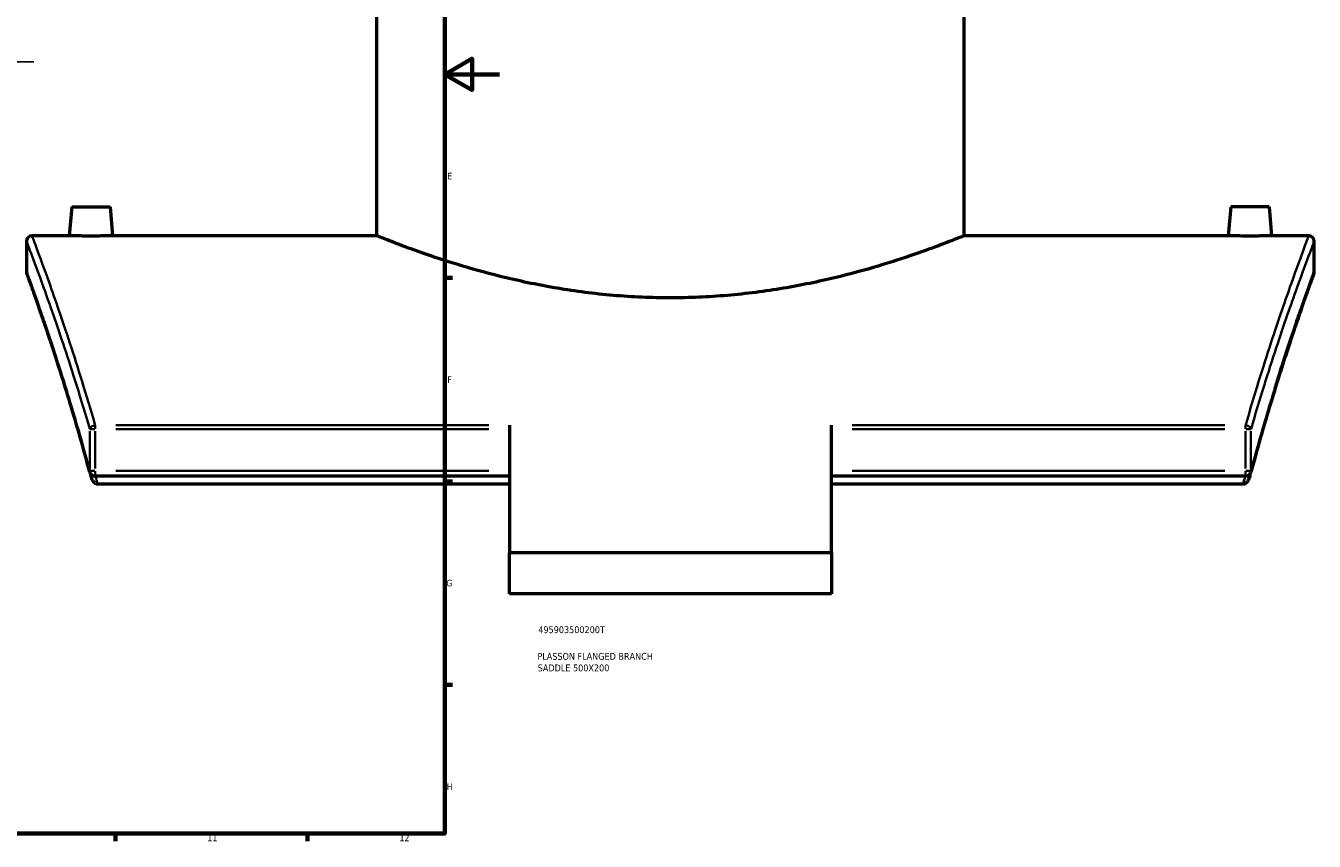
# Model space of a CAD drawing. Header units: millimetres. Extents: x -604 to 1138, y -275 to 905.
# Tile 6 of 11: x 668 to 1138, y 17 to 315. Entities that reach past the tile are written whole.
import ezdxf

# ---------------------------------------------------------------- set-up
doc = ezdxf.new("R2010")
doc.units = ezdxf.units.MM
for name, color, linetype, lineweight in [('Border (ANSI)', 7, 'Continuous', 70), ('Sketch Geometry (ANSI)', 7, 'Continuous', 25), ('Title (ISO)', 7, 'Continuous', 50), ('Visible (ANSI)', 7, 'Continuous', 50), ('Visible Narrow (ANSI)', 7, 'Continuous', 35)]:
    doc.layers.add(name, color=color, linetype=linetype, lineweight=lineweight)
doc.styles.add('Note Text (ANSI)', font='tahoma.ttf')
doc.styles.add('Note Text (ISO)', font='tahoma.ttf')

# ---------------------------------------------------------------- blocks, each defined once
blk = doc.blocks.new('Borders Default Border')
at = {"layer": 'Border (ANSI)'}
for p, q in [((821, 222.75), (823.8, 222.75)), ((821, 148.5), (823.8, 148.5)), ((821, 74.25), (823.8, 74.25)), ((700.83, 20), (700.83, 17.2)), ((770.92, 20), (770.92, 17.2))]:
    blk.add_line(p, q, dxfattribs=at)
at = {"layer": 'Border (ANSI)', "flags": 128}
for points in [[(20, 20), (20, 574), (821, 574), (821, 20), (20, 20)], [(841, 297), (821, 297), (831, 302.77), (831, 291.23), (821, 297)]]:
    blk.add_lwpolyline(points, dxfattribs=at)
at = {"layer": 'Border (ANSI)', "color": 5, "true_color": 0x0000ff, "char_height": 2.4, "attachment_point": 7, "style": 'Note Text (ANSI)'}
for s, insert in [('E', (821.91, 258.68)), ('F', (821.98, 184.43)), ('G', (821.6, 110.13)), ('H', (821.73, 35.93)), ('11', (734.43, 17.2)), ('12', (804.52, 17.2))]:
    blk.add_mtext(s, dxfattribs=dict(at, insert=insert))
blk = doc.blocks.new('Title Blocks ISO')
at = {"layer": 'Title (ISO)', "color": 232, "true_color": 0xca0064, "style": 'Note Text (ISO)'}
for tag, p in [('PART_NUMBER_001', (34.16, 73.13)), ('DESCRIPTION_001', (33.84, 63.4)), ('DESCRIPTION_002', (33.96, 59.18))]:
    blk.add_attdef(tag, p, '', height=2.5, dxfattribs=at)

msp = doc.modelspace()

# ---------------------------------------------------------------- linework, layer by layer
at = {"layer": 'Sketch Geometry (ANSI)'}
msp.add_line((251.21, 301.6), (671.01, 301.6), dxfattribs=at)
at = {"layer": 'Visible (ANSI)'}
for p, q in [((796.18, 238.11), (796.18, 410.11)), ((1010.58, 238.11), (1010.58, 410.11)), ((684.88, 248.71), (683.95, 238.11)), ((684.88, 248.71), (698.88, 248.71)), ((698.88, 248.71), (699.8, 238.11)), ((1107.88, 248.71), (1106.95, 238.11)), ((1121.88, 248.71), (1107.88, 248.71)), ((1121.88, 248.71), (1122.8, 238.11)), ((668.38, 236.11), (668.38, 225.11)), ((683.95, 238.11), (670.38, 238.11)), ((796.18, 238.11), (699.8, 238.11)), ((1106.95, 238.11), (1010.58, 238.11)), ((1136.38, 238.11), (1122.8, 238.11)), ((1138.38, 225.11), (1138.38, 236.11)), ((844.63, 169.02), (844.63, 122.47)), ((962.13, 122.47), (962.13, 169.02)), ((844.63, 150.38), (693.41, 150.38)), ((844.63, 147.53), (694.33, 147.53)), ((1113.34, 150.38), (962.13, 150.38)), ((1112.42, 147.53), (962.13, 147.53)), ((962.13, 122.47), (844.63, 122.47)), ((844.63, 107.47), (844.63, 122.47)), ((962.13, 122.47), (962.13, 107.47)), ((962.13, 107.47), (844.63, 107.47))]:
    msp.add_line(p, q, dxfattribs=at)
for centre, start, end in [((670.38, 236.11), 90, 180), ((1136.38, 236.11), 0, 90), ((670.38, 225.11), 180, 200.0034), ((1136.38, 225.11), 339.9966, 0), ((693.41, 152.38), 194.9971, 270), ((1113.34, 152.38), 270, 345.0029)]:
    msp.add_arc(centre, 2, start, end, dxfattribs=at)
for points, knots in [([(691.88, 237.99), (690.88, 237.99), (689.82, 238), (687.86, 238.02), (686.97, 238.03), (685.57, 238.06), (684.96, 238.08), (684.15, 238.1), (683.95, 238.11), (683.95, 238.11)], [0, 0, 0, 0, 0.298874, 0.298874, 0.597747, 0.597747, 0.896532, 0.896532, 1.195316, 1.195316, 1.195316, 1.195316]), ([(699.8, 238.11), (699.8, 238.11), (699.61, 238.1), (698.8, 238.08), (698.19, 238.06), (696.78, 238.03), (695.89, 238.02), (693.94, 238), (692.87, 237.99), (691.88, 237.99)], [3.585948, 3.585948, 3.585948, 3.585948, 3.884732, 3.884732, 4.183517, 4.183517, 4.48239, 4.48239, 4.781264, 4.781264, 4.781264, 4.781264]), ([(903.38, 215.46), (896.56, 215.46), (889.53, 215.75), (875.62, 216.94), (868.73, 217.84), (855.55, 220.05), (849.25, 221.36), (837.62, 224.16), (832.29, 225.63), (822.86, 228.44), (818.43, 229.89), (810.58, 232.59), (807.17, 233.84), (801.68, 235.92), (799.59, 236.74), (796.84, 237.84), (796.18, 238.11), (796.18, 238.11)], [0, 0, 0, 0, 2.045824, 2.045824, 4.091649, 4.091649, 6.137473, 6.137473, 8.183298, 8.183298, 10.226949, 10.226949, 12.2706, 12.2706, 14.314251, 14.314251, 16.357902, 16.357902, 16.357902, 16.357902]), ([(1010.58, 238.11), (1010.58, 238.11), (1009.92, 237.84), (1007.17, 236.74), (1005.07, 235.92), (999.58, 233.84), (996.17, 232.59), (988.33, 229.89), (983.89, 228.44), (974.46, 225.63), (969.13, 224.16), (957.5, 221.36), (951.21, 220.05), (938.03, 217.84), (931.13, 216.94), (917.22, 215.75), (910.2, 215.46), (903.38, 215.46)], [49.073706, 49.073706, 49.073706, 49.073706, 51.117357, 51.117357, 53.161008, 53.161008, 55.204659, 55.204659, 57.24831, 57.24831, 59.294134, 59.294134, 61.339959, 61.339959, 63.385783, 63.385783, 65.431607, 65.431607, 65.431607, 65.431607]), ([(1114.88, 237.99), (1113.88, 237.99), (1112.82, 238), (1110.86, 238.02), (1109.97, 238.03), (1108.57, 238.06), (1107.96, 238.08), (1107.15, 238.1), (1106.95, 238.11), (1106.95, 238.11)], [2.390632, 2.390632, 2.390632, 2.390632, 2.689506, 2.689506, 2.988379, 2.988379, 3.287164, 3.287164, 3.585948, 3.585948, 3.585948, 3.585948]), ([(1122.8, 238.11), (1122.8, 238.11), (1122.61, 238.1), (1121.8, 238.08), (1121.19, 238.06), (1119.78, 238.03), (1118.89, 238.02), (1116.94, 238), (1115.87, 237.99), (1114.88, 237.99)], [5.97658, 5.97658, 5.97658, 5.97658, 6.275364, 6.275364, 6.574148, 6.574148, 6.873022, 6.873022, 7.171896, 7.171896, 7.171896, 7.171896]), ([(691.48, 151.87), (690.26, 156.41), (689.05, 160.79), (686.66, 169.15), (685.48, 173.14), (683.19, 180.73), (682.07, 184.32), (679.93, 191.09), (678.91, 194.26), (676.96, 200.15), (676.05, 202.88), (674.36, 207.87), (673.57, 210.13), (672.52, 213.16), (672.19, 214.11), (671.56, 215.89), (671.27, 216.72), (670.72, 218.25), (670.47, 218.95), (670.01, 220.24), (669.8, 220.81), (669.43, 221.84), (669.27, 222.29), (668.92, 223.26), (668.76, 223.7), (668.55, 224.28), (668.5, 224.43), (668.5, 224.43)], [6.024212, 6.024212, 6.024212, 6.024212, 8.004618, 8.004618, 9.985023, 9.985023, 11.965428, 11.965428, 13.945834, 13.945834, 15.926239, 15.926239, 17.906645, 17.906645, 18.896847, 18.896847, 19.88705, 19.88705, 20.877253, 20.877253, 21.867455, 21.867455, 22.857658, 22.857658, 24.342962, 24.342962, 25.828266, 25.828266, 25.828266, 25.828266]), ([(1138.26, 224.43), (1138.26, 224.43), (1138.23, 224.36), (1138.14, 224.1), (1138.07, 223.91), (1137.88, 223.39), (1137.76, 223.07), (1137.48, 222.29), (1137.32, 221.84), (1136.95, 220.81), (1136.74, 220.24), (1136.28, 218.95), (1136.03, 218.25), (1135.49, 216.72), (1135.19, 215.89), (1134.57, 214.11), (1134.23, 213.16), (1133.18, 210.13), (1132.4, 207.87), (1130.7, 202.88), (1129.79, 200.15), (1127.85, 194.26), (1126.82, 191.09), (1124.68, 184.32), (1123.57, 180.73), (1121.27, 173.14), (1120.09, 169.15), (1117.7, 160.79), (1116.49, 156.41), (1115.27, 151.87)], [23.915046, 23.915046, 23.915046, 23.915046, 24.905248, 24.905248, 25.895451, 25.895451, 26.885654, 26.885654, 27.875857, 27.875857, 28.866059, 28.866059, 29.856262, 29.856262, 30.846465, 30.846465, 31.836667, 31.836667, 33.817073, 33.817073, 35.797478, 35.797478, 37.777884, 37.777884, 39.758289, 39.758289, 41.738694, 41.738694, 43.7191, 43.7191, 43.7191, 43.7191]), ([(1124.06, 182.3), (1124.57, 183.95), (1125.07, 185.54), (1126.64, 190.53), (1127.69, 193.76), (1129.65, 199.75), (1130.58, 202.52), (1131.87, 206.32), (1132.29, 207.53), (1133.08, 209.83), (1133.45, 210.92), (1134.17, 212.97), (1134.51, 213.94), (1135.14, 215.75), (1135.44, 216.59), (1135.99, 218.15), (1136.25, 218.86), (1136.72, 220.16), (1136.93, 220.75), (1137.3, 221.8), (1137.47, 222.26), (1137.83, 223.24), (1137.99, 223.69), (1138.2, 224.28), (1138.26, 224.43), (1138.26, 224.43)], [9.03093, 9.03093, 9.03093, 9.03093, 9.934671, 9.934671, 11.931867, 11.931867, 13.929064, 13.929064, 14.927662, 14.927662, 15.92626, 15.92626, 16.924858, 16.924858, 17.923456, 17.923456, 18.922055, 18.922055, 19.920653, 19.920653, 20.919251, 20.919251, 22.417148, 22.417148, 23.915046, 23.915046, 23.915046, 23.915046]), ([(693.41, 147.81), (693.26, 147.91), (693.12, 148.03), (692.79, 148.4), (692.58, 148.71), (692.16, 149.55), (691.95, 150.11), (691.79, 150.71)], [-0.6634298, -0.6634298, -0.6634298, -0.6634298, -0.5679721, -0.5679721, -0.3989587, -0.3989587, -0.1868352, -0.1868352, -0.1868352, -0.1868352]), ([(1114.96, 150.71), (1114.8, 150.11), (1114.6, 149.55), (1114.17, 148.71), (1113.96, 148.4), (1113.63, 148.03), (1113.49, 147.91), (1113.34, 147.81)], [-0.270675, -0.270675, -0.270675, -0.270675, -0.1502026, -0.1502026, -0.0542138, -0.0542138, 0, 0, 0, 0]), ([(693.41, 147.81), (693.47, 147.78), (693.53, 147.74), (693.71, 147.66), (693.83, 147.61), (694.08, 147.55), (694.21, 147.53), (694.33, 147.53)], [0.3721762, 0.3721762, 0.3721762, 0.3721762, 0.3948357, 0.3948357, 0.4389145, 0.4389145, 0.480635, 0.480635, 0.480635, 0.480635]), ([(1112.42, 147.53), (1112.62, 147.53), (1112.81, 147.57), (1113.11, 147.69), (1113.23, 147.74), (1113.34, 147.81)], [0, 0, 0, 0, 0.05860338, 0.05860338, 0.0973589, 0.0973589, 0.0973589, 0.0973589])]:
    msp.add_open_spline(points, degree=3, knots=knots, dxfattribs=at)
msp.add_open_spline([(691.48, 151.87), (691.59, 151.48), (691.69, 151.09), (691.79, 150.71)], degree=3, dxfattribs=at)
at = {"layer": 'Visible Narrow (ANSI)'}
for p, q in [((691.48, 166.79), (691.48, 153.14)), ((693.28, 167.54), (691.52, 167.54)), ((693.41, 168.96), (693.41, 167.63)), ((693.41, 153.14), (693.41, 166.79)), ((837.07, 169.02), (700.97, 169.02)), ((700.97, 167.54), (837.07, 167.54)), ((1105.78, 169.02), (969.69, 169.02)), ((969.69, 167.54), (1105.78, 167.54)), ((1113.34, 167.63), (1113.34, 168.96)), ((1113.34, 166.79), (1113.34, 153.14)), ((1115.23, 167.54), (1113.47, 167.54)), ((1115.27, 153.14), (1115.27, 166.79)), ((691.52, 152.38), (693.28, 152.38)), ((693.41, 150.39), (693.41, 152.23)), ((837.07, 152.38), (700.97, 152.38)), ((1105.78, 152.38), (969.69, 152.38)), ((1113.34, 150.39), (1113.34, 152.23)), ((1113.47, 152.38), (1115.23, 152.38))]:
    msp.add_line(p, q, dxfattribs=at)
for centre, major_axis, ratio, start_param, end_param in [((693.41, 167.54), (-1.92, -0.56), 0.725537, 4.57451, 5.8324), ((1113.34, 167.54), (1.92, -0.56), 0.725537, 0.450785, 1.708675), ((693.41, 152.38), (-1.93, -0.52), 0.699127, 5.935553, 6.264889), ((1113.34, 152.38), (1.93, -0.52), 0.699127, 0.018296, 0.347632)]:
    msp.add_ellipse(centre, major_axis=major_axis, ratio=ratio, start_param=start_param, end_param=end_param, dxfattribs=at)
for points, knots in [([(668.38, 236.11), (668.38, 236.11), (668.94, 234.65), (671.1, 228.88), (672.71, 224.58), (676.84, 213.08), (679.4, 205.77), (685.1, 188.58), (688.23, 178.7), (691.45, 167.65), (691.46, 167.6), (691.48, 167.54)], [23.592667, 23.592667, 23.592667, 23.592667, 28.382607, 28.382607, 33.172542, 33.172542, 38.169525, 38.169525, 43.166504, 43.166504, 43.191281, 43.191281, 43.191281, 43.191281]), ([(693.41, 169.02), (693.4, 169.08), (693.38, 169.13), (690.17, 180.27), (687.05, 190.22), (681.37, 207.54), (678.82, 214.9), (674.7, 226.49), (673.09, 230.83), (670.93, 236.64), (670.38, 238.11), (670.38, 238.11)], [-43.191281, -43.191281, -43.191281, -43.191281, -43.166504, -43.166504, -38.169525, -38.169525, -33.172542, -33.172542, -28.382607, -28.382607, -23.592667, -23.592667, -23.592667, -23.592667]), ([(1136.38, 238.11), (1136.38, 238.11), (1136.38, 238.11), (1136.38, 238.11), (1136.38, 238.11), (1135.82, 236.64), (1133.66, 230.83), (1132.06, 226.49), (1127.94, 214.9), (1125.38, 207.54), (1119.7, 190.22), (1116.58, 180.26), (1113.37, 169.13), (1113.35, 169.08), (1113.34, 169.02)], [-25.955828, -25.955828, -25.955828, -25.955828, -25.955805, -25.955805, -25.955805, -21.165777, -21.165777, -16.375754, -16.375754, -11.378506, -11.378506, -6.381263, -6.381263, -6.357214, -6.357214, -6.357214, -6.357214]), ([(1115.27, 167.54), (1115.29, 167.6), (1115.3, 167.65), (1118.53, 178.7), (1121.65, 188.58), (1127.35, 205.77), (1129.91, 213.08), (1134.04, 224.58), (1135.65, 228.88), (1137.82, 234.65), (1138.38, 236.11), (1138.38, 236.11), (1138.38, 236.11), (1138.38, 236.11), (1138.38, 236.11)], [6.357214, 6.357214, 6.357214, 6.357214, 6.381263, 6.381263, 11.378506, 11.378506, 16.375754, 16.375754, 21.165777, 21.165777, 25.955805, 25.955805, 25.955805, 25.955828, 25.955828, 25.955828, 25.955828]), ([(691.48, 152.38), (688.3, 164.24), (685.14, 174.88), (679.92, 191.62), (677.76, 198.19), (673.25, 211.56), (671.18, 217.35), (668.9, 223.7), (668.38, 225.11), (668.38, 225.11)], [6.024212, 6.024212, 6.024212, 6.024212, 11.171671, 11.171671, 15.340027, 15.340027, 21.21501, 21.21501, 25.828266, 25.828266, 25.828266, 25.828266]), ([(1138.38, 225.11), (1138.38, 225.11), (1138.38, 225.11), (1138.38, 225.11), (1138.38, 225.11), (1137.86, 223.7), (1135.57, 217.35), (1133.5, 211.56), (1128.99, 198.19), (1126.83, 191.62), (1121.61, 174.88), (1118.46, 164.23), (1115.27, 152.38)], [23.915046, 23.915046, 23.915046, 23.915046, 23.915078, 23.915078, 23.915078, 28.528413, 28.528413, 34.403399, 34.403399, 38.572027, 38.572027, 43.7191, 43.7191, 43.7191, 43.7191])]:
    msp.add_open_spline(points, degree=3, knots=knots, dxfattribs=at)
for points in [[(694.33, 147.53), (694.08, 148.49), (693.82, 149.44), (693.57, 150.38)], [(1113.18, 150.38), (1112.93, 149.44), (1112.67, 148.49), (1112.42, 147.53)]]:
    msp.add_open_spline(points, degree=3, dxfattribs=at)

# ---------------------------------------------------------------- block references
msp.add_blockref('Borders Default Border', (0, 0))
msp.add_blockref('Title Blocks ISO', (821, 20)).add_auto_attribs({'PART_NUMBER_001': '495903500200T', 'DESCRIPTION_001': 'PLASSON FLANGED BRANCH', 'DESCRIPTION_002': 'SADDLE 500X200'})

doc.saveas('drawing.dxf')
